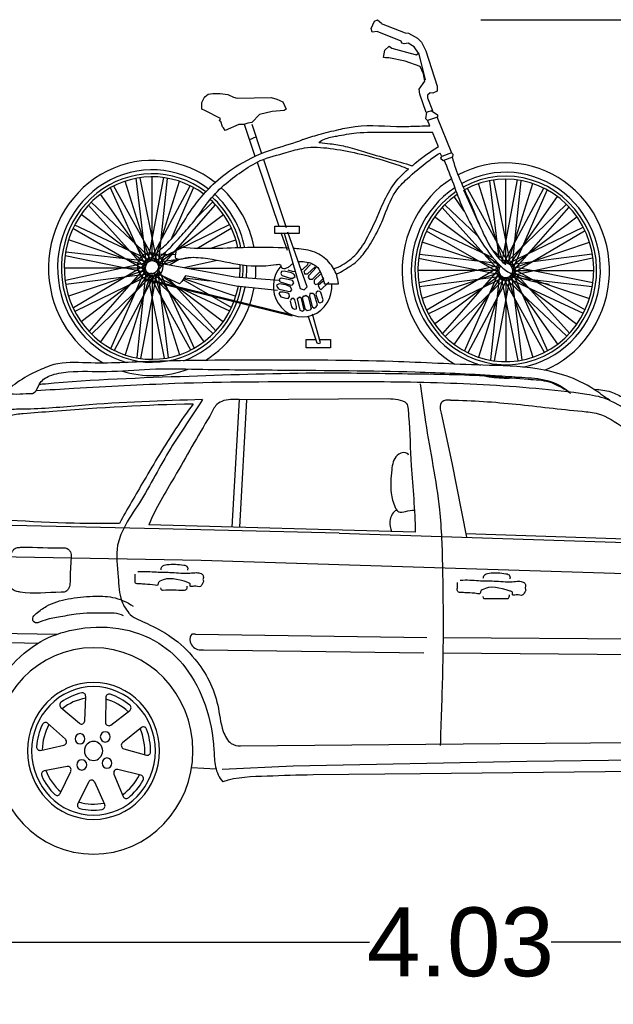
# Model space of a CAD drawing. Extents: x 3.07 to 7.97, y 3.49 to 6.35.
# Tile 2 of 3: x 4.23 to 5.95, y 3.49 to 6.35. Entities that reach past the tile are written whole.
import ezdxf

# ---------------------------------------------------------------- set-up
doc = ezdxf.new("R2010")
doc.units = 0
doc.layers.get('0').update_dxf_attribs({"linetype": 'CONTINUOUS'})
doc.layers.get('DEFPOINTS').update_dxf_attribs({"linetype": 'CONTINUOUS'})
doc.styles.add('DETALLE-1-100', font='ARIAL.TTF', dxfattribs={"height": 0.2})
doc.dimstyles.new('1-100-DETALLES', dxfattribs={"dimtxt": 1, "dimasz": 0.18, "dimexe": 0.18, "dimexo": 0.3, "dimgap": 0, "dimtad": 0, "dimzin": 0, "dimdsep": 46, "dimtxsty": 'DETALLE-1-100', "dimcen": 0.09, "dimadec": 0, "dimazin": 0, "dimtfac": 1, "dimtdec": 4, "dimtofl": 0, "dimtmove": 0, "dimatfit": 3, "dimfxl": 0, "dimtolj": 1, "dimtzin": 0, "dimarcsym": 0})

# ---------------------------------------------------------------- blocks, each defined once
blk = doc.blocks.new('*D1')
at = {"color": 0, "lineweight": -2}
for p, q in [((3.4957, 5.4867), (3.4957, 3.4887)), ((7.524, 4.126), (7.524, 3.4887)), ((3.6757, 3.6687), (5.2461, 3.6687)), ((7.344, 3.6687), (5.7736, 3.6687))]:
    blk.add_line(p, q, dxfattribs=at)
at = {"color": 0, "lineweight": 0}
for points in [[(3.6757, 3.6987), (3.6757, 3.6387), (3.4957, 3.6687)], [(7.344, 3.6987), (7.344, 3.6387), (7.524, 3.6687)]]:
    blk.add_solid(points, dxfattribs=at)
at = {"layer": 'DEFPOINTS', "color": 0, "lineweight": 0}
for p in [(3.4957, 5.7867), (7.524, 4.426), (3.4957, 3.6687)]:
    blk.add_point(p, dxfattribs=at)
at = {"color": 0, "lineweight": 0, "insert": (5.5099, 3.6687), "char_height": 0.2, "attachment_point": 5, "style": 'DETALLE-1-100'}
blk.add_mtext('\\A1;4.03', dxfattribs=at)
blk = doc.blocks.new('*D0')
at = {"color": 0, "lineweight": -2}
for p, q in [((5.5693, 6.3478), (7.9694, 6.3478)), ((7.7894, 6.1678), (7.7894, 5.3941)), ((7.7894, 4.0974), (7.7894, 4.8711)), ((7.1677, 3.9174), (7.9694, 3.9174))]:
    blk.add_line(p, q, dxfattribs=at)
at = {"color": 0, "lineweight": 0}
for points in [[(7.7594, 6.1678), (7.8194, 6.1678), (7.7894, 6.3478)], [(7.7594, 4.0974), (7.8194, 4.0974), (7.7894, 3.9174)]]:
    blk.add_solid(points, dxfattribs=at)
at = {"layer": 'DEFPOINTS', "color": 0, "lineweight": 0}
for p in [(5.2693, 6.3478), (7.7894, 6.3478), (6.8677, 3.9174)]:
    blk.add_point(p, dxfattribs=at)
at = {"color": 0, "lineweight": 0, "insert": (7.7894, 5.1326), "char_height": 0.2, "attachment_point": 5, "rotation": 90, "style": 'DETALLE-1-100'}
blk.add_mtext('\\A1;2.43', dxfattribs=at)
blk = doc.blocks.new('*D2')
at = {"color": 0, "lineweight": -2}
for p, q in [((3.1957, 5.7867), (3.0713, 5.7867)), ((3.2513, 5.6067), (3.2513, 5.1258)), ((3.2513, 4.1049), (3.2513, 4.5858)), ((4.1435, 3.9249), (3.0713, 3.9249))]:
    blk.add_line(p, q, dxfattribs=at)
at = {"color": 0, "lineweight": 0}
for points in [[(3.2213, 5.6067), (3.2813, 5.6067), (3.2513, 5.7867)], [(3.2213, 4.1049), (3.2813, 4.1049), (3.2513, 3.9249)]]:
    blk.add_solid(points, dxfattribs=at)
at = {"layer": 'DEFPOINTS', "color": 0, "lineweight": 0}
for p in [(3.4957, 5.7867), (3.2513, 3.9249), (4.4435, 3.9249)]:
    blk.add_point(p, dxfattribs=at)
at = {"color": 0, "lineweight": 0, "insert": (3.2513, 4.8558), "char_height": 0.2, "attachment_point": 5, "rotation": 90, "style": 'DETALLE-1-100'}
blk.add_mtext('\\A1;1.86', dxfattribs=at)

msp = doc.modelspace()

# ---------------------------------------------------------------- linework, layer by layer
for p, q in [((5.26, 6.3435), (5.2693, 6.3478)), ((5.2693, 6.3478), (5.2808, 6.3381)), ((5.2506, 6.322), (5.26, 6.3435)), ((5.2537, 6.3112), (5.2506, 6.322)), ((5.2798, 6.3371), (5.3494, 6.3101)), ((5.2683, 6.3134), (5.2537, 6.3112)), ((5.338, 6.2854), (5.2683, 6.3134)), ((5.3494, 6.3101), (5.3588, 6.3091)), ((5.3588, 6.3091), (5.3848, 6.294)), ((5.3848, 6.294), (5.3973, 6.2821)), ((5.2902, 6.2595), (5.3026, 6.2713)), ((5.3026, 6.2713), (5.311, 6.2649)), ((5.311, 6.2649), (5.364, 6.2509)), ((5.3401, 6.28), (5.338, 6.2854)), ((5.3463, 6.2778), (5.3401, 6.28)), ((5.3578, 6.28), (5.3463, 6.2778)), ((5.3754, 6.2692), (5.3578, 6.28)), ((5.3879, 6.2509), (5.3754, 6.2692)), ((5.3973, 6.2821), (5.4098, 6.2573)), ((5.286, 6.238), (5.2902, 6.2595)), ((5.2922, 6.2369), (5.286, 6.238)), ((5.3016, 6.2369), (5.2922, 6.2369)), ((5.3494, 6.2272), (5.3016, 6.2369)), ((5.364, 6.2509), (5.3827, 6.2455)), ((5.3827, 6.2455), (5.3879, 6.2509)), ((5.3879, 6.252), (5.4077, 6.1733)), ((5.4098, 6.2573), (5.442, 6.155)), ((5.3931, 6.2121), (5.3494, 6.2272)), ((5.4025, 6.1905), (5.3931, 6.2121)), ((5.4067, 6.169), (5.4025, 6.1905)), ((5.39, 6.1464), (5.4067, 6.169)), ((5.442, 6.155), (5.442, 6.1399)), ((4.7588, 6.107), (4.7674, 6.1251)), ((4.7674, 6.1239), (4.7771, 6.1312)), ((4.7771, 6.1312), (4.79, 6.1336)), ((4.79, 6.1336), (4.8121, 6.1332)), ((4.8121, 6.1332), (4.8339, 6.1308)), ((4.8339, 6.1308), (4.8506, 6.1227)), ((4.8506, 6.1227), (4.8615, 6.1199)), ((4.8615, 6.1199), (4.9603, 6.1215)), ((4.9603, 6.1215), (4.9759, 6.1175)), ((5.3921, 6.1313), (5.39, 6.1464)), ((5.4108, 6.0785), (5.3921, 6.1313)), ((5.4223, 6.1356), (5.4139, 6.1291)), ((5.4139, 6.1291), (5.4139, 6.1205)), ((5.4139, 6.1205), (5.4285, 6.0839)), ((5.4295, 6.1345), (5.4223, 6.1356)), ((5.442, 6.1399), (5.4295, 6.1345)), ((4.7584, 6.0877), (4.7588, 6.107)), ((4.9759, 6.1175), (4.9938, 6.109)), ((4.9938, 6.109), (5.0035, 6.0881)), ((4.767, 6.0844), (4.7584, 6.0877)), ((4.8129, 6.0611), (4.767, 6.0844)), ((4.9257, 6.0728), (4.9035, 6.049)), ((4.9623, 6.0808), (4.9257, 6.0728)), ((4.9973, 6.0844), (4.9623, 6.0808)), ((5.0035, 6.0881), (4.9973, 6.0844)), ((5.4098, 6.0602), (5.4119, 6.0796)), ((5.4285, 6.0839), (5.4108, 6.0785)), ((5.4431, 6.0645), (5.4139, 6.0548)), ((5.4254, 6.0839), (5.4431, 6.072)), ((5.442, 6.0634), (5.4836, 5.9611)), ((5.4431, 6.072), (5.4431, 6.0645)), ((4.8098, 6.0546), (4.8129, 6.0611)), ((4.8137, 6.0526), (4.8098, 6.0546)), ((4.818, 6.0369), (4.8137, 6.0526)), ((4.8218, 6.0341), (4.818, 6.0369)), ((4.8261, 6.0264), (4.8218, 6.0341)), ((4.8662, 6.0438), (4.8261, 6.0264)), ((4.8806, 6.0434), (4.8662, 6.0438)), ((4.8919, 6.0474), (4.8806, 6.0434)), ((4.881, 6.0443), (4.9128, 5.9511)), ((4.9035, 6.049), (4.8919, 6.0474)), ((4.9036, 6.0443), (4.9319, 5.9595)), ((5.4139, 6.0548), (5.4098, 6.0602)), ((5.4206, 6.0399), (5.4139, 6.0559)), ((4.8958, 5.9994), (4.9175, 6.0083)), ((5.4462, 5.9783), (5.4284, 6.021)), ((5.4555, 5.9503), (5.4514, 5.96)), ((5.4546, 5.9507), (5.4525, 5.9453)), ((5.4836, 5.9611), (5.4555, 5.9503)), ((5.4598, 5.9389), (5.4879, 5.9496)), ((5.4889, 5.9561), (5.4837, 5.9615)), ((5.4879, 5.9496), (5.4889, 5.9561)), ((4.9187, 5.9339), (4.982, 5.7485)), ((4.9376, 5.9423), (5.0038, 5.744)), ((5.4525, 5.9453), (5.4598, 5.9389)), ((4.6141, 5.6478), (4.6141, 5.8917)), ((4.623, 5.6463), (4.5027, 5.8642)), ((4.6078, 5.6468), (4.5351, 5.8787)), ((4.5973, 5.6387), (4.5679, 5.8873)), ((4.6284, 5.6424), (4.579, 5.8883)), ((4.6017, 5.6435), (4.6478, 5.8893)), ((4.6073, 5.6466), (4.7245, 5.8657)), ((4.6204, 5.6468), (4.6931, 5.8787)), ((4.6324, 5.6371), (4.6587, 5.8867)), ((5.6355, 5.6398), (5.5628, 5.8717)), ((5.6224, 5.6543), (5.5956, 5.8803)), ((5.6562, 5.6355), (5.6067, 5.8813)), ((5.6312, 5.6457), (5.6756, 5.8824)), ((5.6418, 5.6409), (5.6418, 5.8847)), ((5.6481, 5.6398), (5.7208, 5.8717)), ((5.6601, 5.6301), (5.6864, 5.8798)), ((4.6021, 5.6438), (4.4639, 5.8411)), ((4.5946, 5.6327), (4.4925, 5.8597)), ((4.6689, 5.7097), (4.734, 5.8597)), ((5.5211, 5.792), (5.4916, 5.8341)), ((5.5644, 5.7545), (5.5202, 5.8528)), ((5.6508, 5.6393), (5.5305, 5.8573)), ((5.6351, 5.6397), (5.7522, 5.8587)), ((5.6538, 5.6368), (5.792, 5.8341)), ((5.6624, 5.6237), (5.7617, 5.8528)), ((4.5937, 5.6262), (4.429, 5.8094)), ((4.6168, 5.6482), (4.4374, 5.8169)), ((4.6348, 5.6239), (4.7976, 5.8099)), ((4.7449, 5.7748), (4.7903, 5.8186)), ((5.5591, 5.7215), (5.4651, 5.81)), ((5.6413, 5.6408), (5.818, 5.8117)), ((4.5976, 5.6391), (4.4073, 5.7824)), ((4.6306, 5.6391), (4.8209, 5.7824)), ((5.6253, 5.6321), (5.4351, 5.7755)), ((5.6215, 5.6192), (5.4567, 5.8024)), ((5.6583, 5.6321), (5.8486, 5.7755)), ((5.6625, 5.617), (5.8253, 5.8029)), ((4.6102, 5.648), (4.3893, 5.751)), ((4.6199, 5.6469), (4.8389, 5.7528)), ((4.9704, 5.7273), (4.9704, 5.7485)), ((4.9704, 5.7485), (5.0415, 5.7485)), ((5.0415, 5.7485), (5.0415, 5.7273)), ((4.5949, 5.6197), (4.3836, 5.7411)), ((4.7442, 5.6834), (4.8432, 5.7421)), ((5.0415, 5.7273), (4.9704, 5.7273)), ((4.9892, 5.7273), (5.006, 5.6782)), ((4.9974, 5.7284), (5.0437, 5.5677)), ((5.0642, 5.5722), (5.0081, 5.7306)), ((5.6226, 5.6127), (5.4113, 5.7342)), ((5.6046, 5.6566), (5.417, 5.744)), ((5.6476, 5.64), (5.8666, 5.7458)), ((5.6607, 5.6105), (5.8709, 5.7352)), ((4.5947, 5.6332), (4.371, 5.7086)), ((4.7814, 5.683), (4.8572, 5.7086)), ((5.6224, 5.6263), (5.3987, 5.7016)), ((5.6612, 5.6263), (5.8849, 5.7016)), ((4.5979, 5.6139), (4.3608, 5.6617)), ((4.6041, 5.6457), (4.3633, 5.6729)), ((4.6804, 5.6646), (4.606, 5.6669)), ((4.6346, 5.6307), (4.6535, 5.6742)), ((5.6192, 5.6402), (5.391, 5.666)), ((5.6445, 5.6412), (5.6007, 5.6824)), ((5.6534, 5.6371), (5.8932, 5.6676)), ((4.5989, 5.6416), (4.3618, 5.5903)), ((4.5952, 5.636), (4.385, 5.5112)), ((4.6257, 5.6441), (4.7345, 5.6579)), ((4.6335, 5.6332), (4.6909, 5.6526)), ((4.6373, 5.6412), (4.8539, 5.601)), ((4.6645, 5.6361), (4.6921, 5.6525)), ((4.7061, 5.6284), (4.8029, 5.6494)), ((5.0514, 5.6221), (5.0661, 5.6372)), ((5.055, 5.6166), (5.0745, 5.6368)), ((5.0661, 5.6372), (5.0678, 5.6418)), ((5.6256, 5.6069), (5.3885, 5.6547)), ((5.625, 5.6343), (5.3895, 5.5833)), ((5.6223, 5.6258), (5.6126, 5.6473)), ((5.6251, 5.6317), (5.6247, 5.6345)), ((5.6379, 5.641), (5.6352, 5.6423)), ((5.657, 5.6049), (5.8941, 5.6561)), ((5.658, 5.6326), (5.8952, 5.5848)), ((4.5937, 5.6267), (4.3585, 5.6267)), ((4.6025, 5.6093), (4.3627, 5.5788)), ((4.5947, 5.6202), (4.371, 5.5448)), ((4.6083, 5.6065), (4.3893, 5.5006)), ((4.5976, 5.6143), (4.4073, 5.4709)), ((4.5934, 5.6295), (4.4306, 5.4435)), ((4.6146, 5.6056), (4.4379, 5.4348)), ((4.6021, 5.6096), (4.4639, 5.4123)), ((4.5936, 5.6227), (4.4942, 5.3937)), ((4.6209, 5.6068), (4.5037, 5.3877)), ((4.6078, 5.6066), (4.5351, 5.3747)), ((4.5958, 5.6163), (4.5695, 5.3667)), ((4.6265, 5.6099), (4.5804, 5.364)), ((4.5998, 5.6109), (4.6492, 5.3651)), ((4.6052, 5.6071), (4.7255, 5.3892)), ((4.6427, 5.6044), (4.6103, 5.6122)), ((4.6114, 5.6052), (4.7908, 5.4365)), ((4.6141, 5.6056), (4.6141, 5.3617)), ((4.618, 5.6054), (4.8389, 5.5024)), ((4.6204, 5.6066), (4.6931, 5.3747)), ((4.6261, 5.6096), (4.7643, 5.4123)), ((4.6306, 5.6143), (4.8209, 5.4709)), ((4.6309, 5.6147), (4.6603, 5.3661)), ((4.6336, 5.6206), (4.7357, 5.3936)), ((4.6933, 5.5809), (4.6427, 5.6044)), ((4.7105, 5.6044), (4.6998, 5.5876)), ((4.8582, 5.5742), (4.7105, 5.6044)), ((4.7154, 5.6267), (4.8697, 5.6267)), ((4.9902, 5.6166), (4.9884, 5.6106)), ((4.9884, 5.6106), (4.991, 5.6051)), ((4.9973, 5.6175), (4.9902, 5.6166)), ((4.9919, 5.6051), (5.015, 5.5972)), ((5.0186, 5.6124), (4.9973, 5.6175)), ((5.0088, 5.6216), (5.0235, 5.6166)), ((5.0257, 5.6092), (5.0186, 5.6124)), ((5.0235, 5.6166), (5.0297, 5.6179)), ((5.0292, 5.6018), (5.0257, 5.6092)), ((5.047, 5.623), (5.0514, 5.6221)), ((5.0554, 5.6152), (5.0572, 5.6101)), ((5.0572, 5.6101), (5.0652, 5.6097)), ((5.0652, 5.6097), (5.0874, 5.6303)), ((5.0692, 5.606), (5.067, 5.5991)), ((5.0701, 5.6064), (5.0909, 5.628)), ((5.0798, 5.594), (5.1011, 5.6156)), ((5.1034, 5.6092), (5.0847, 5.5913)), ((5.6214, 5.6197), (5.3862, 5.6197)), ((5.6224, 5.6132), (5.3987, 5.5379)), ((5.6229, 5.629), (5.4127, 5.5043)), ((5.6253, 5.6073), (5.4351, 5.464)), ((5.6211, 5.6225), (5.4583, 5.4365)), ((5.6213, 5.6157), (5.5219, 5.3867)), ((5.6235, 5.6093), (5.5972, 5.3597)), ((5.6275, 5.604), (5.6769, 5.3581)), ((5.6583, 5.6073), (5.8486, 5.464)), ((5.6586, 5.6077), (5.688, 5.3591)), ((5.661, 5.6267), (5.8723, 5.5053)), ((5.6612, 5.6132), (5.8849, 5.5379)), ((5.6613, 5.6137), (5.7634, 5.3867)), ((5.6622, 5.6202), (5.8269, 5.4371)), ((5.6622, 5.6197), (5.8974, 5.6197)), ((4.5921, 5.5936), (5.021, 5.4876)), ((4.5931, 5.5965), (5.022, 5.4905)), ((4.6638, 5.5946), (4.7992, 5.444)), ((4.6998, 5.5876), (4.6933, 5.5809)), ((4.7035, 5.5934), (4.8446, 5.5123)), ((4.7052, 5.596), (4.8572, 5.5448)), ((4.7067, 5.5984), (4.7812, 5.5899)), ((4.8539, 5.601), (4.9821, 5.591)), ((4.9831, 5.5812), (4.9751, 5.577)), ((4.9751, 5.577), (4.9786, 5.5697)), ((4.9888, 5.5972), (4.9831, 5.5936)), ((4.9831, 5.5936), (4.9853, 5.5871)), ((5.0021, 5.5775), (4.9831, 5.5812)), ((4.9857, 5.5862), (5.0168, 5.577)), ((5.0097, 5.5936), (4.9888, 5.5972)), ((5.0159, 5.5724), (5.0021, 5.5775)), ((5.0217, 5.5903), (5.0097, 5.5936)), ((5.015, 5.5972), (5.0226, 5.5977)), ((5.0168, 5.577), (5.0217, 5.5779)), ((5.0257, 5.5839), (5.0217, 5.5903)), ((5.0217, 5.5779), (5.0257, 5.5839)), ((5.0226, 5.5977), (5.0292, 5.6018)), ((5.067, 5.5991), (5.071, 5.594)), ((5.071, 5.594), (5.0798, 5.594)), ((5.0847, 5.5913), (5.0847, 5.583)), ((5.0847, 5.583), (5.0887, 5.5789)), ((5.0887, 5.5789), (5.0958, 5.5807)), ((5.0958, 5.5807), (5.1127, 5.5982)), ((5.1109, 5.5885), (5.0967, 5.5756)), ((5.0967, 5.5756), (5.1002, 5.5674)), ((5.1038, 5.5637), (5.1273, 5.5853)), ((5.1148, 5.5811), (5.1558, 5.5811)), ((5.6302, 5.6024), (5.3904, 5.5718)), ((5.636, 5.5995), (5.417, 5.4937)), ((5.6423, 5.5986), (5.4656, 5.4278)), ((5.6298, 5.6027), (5.4916, 5.4054)), ((5.6486, 5.5998), (5.5314, 5.3808)), ((5.6355, 5.5997), (5.5628, 5.3677)), ((5.6542, 5.603), (5.6081, 5.3571)), ((5.6329, 5.6002), (5.7532, 5.3822)), ((5.6391, 5.5982), (5.8185, 5.4295)), ((5.6418, 5.5986), (5.6418, 5.3548)), ((5.6457, 5.5984), (5.8666, 5.4954)), ((5.6481, 5.5997), (5.7208, 5.3677)), ((5.6518, 5.6007), (5.8926, 5.5735)), ((5.6538, 5.6027), (5.792, 5.4054)), ((4.9778, 5.5619), (4.8582, 5.5742)), ((4.9786, 5.5697), (4.9822, 5.5651)), ((4.9853, 5.5571), (4.9817, 5.5525)), ((4.9817, 5.5525), (4.9875, 5.5433)), ((4.9831, 5.5651), (5.0079, 5.5595)), ((4.9946, 5.5566), (4.9853, 5.5571)), ((5.0084, 5.5534), (4.9946, 5.5566)), ((5.0079, 5.5595), (5.0164, 5.5586)), ((5.0124, 5.5506), (5.0084, 5.5534)), ((5.0132, 5.5437), (5.0124, 5.5506)), ((5.0203, 5.5632), (5.0159, 5.5724)), ((5.0164, 5.5586), (5.0203, 5.5632)), ((5.0437, 5.5677), (5.0556, 5.5632)), ((5.0556, 5.5632), (5.0642, 5.5722)), ((5.0559, 5.5453), (5.0603, 5.5476)), ((5.0603, 5.5476), (5.067, 5.543)), ((5.0723, 5.5525), (5.071, 5.5451)), ((5.0807, 5.5525), (5.0723, 5.5525)), ((5.086, 5.5488), (5.0807, 5.5525)), ((5.0949, 5.5203), (5.086, 5.5488)), ((5.0905, 5.5557), (5.0896, 5.5511)), ((5.0896, 5.5502), (5.0971, 5.5277)), ((5.0954, 5.5598), (5.0905, 5.5557)), ((5.1011, 5.5585), (5.0954, 5.5598)), ((5.1002, 5.5674), (5.1038, 5.5637)), ((5.1047, 5.5557), (5.1011, 5.5585)), ((5.1109, 5.5346), (5.1047, 5.5557)), ((4.9875, 5.5428), (5.0026, 5.5396)), ((5.0026, 5.5396), (5.0097, 5.5387)), ((5.0097, 5.5387), (5.0132, 5.5437)), ((5.015, 5.5309), (5.019, 5.5143)), ((5.0204, 5.5378), (5.0155, 5.5327)), ((5.0257, 5.5378), (5.0204, 5.5378)), ((5.0288, 5.5346), (5.0257, 5.5378)), ((5.0337, 5.5148), (5.0288, 5.5346)), ((5.0434, 5.5424), (5.0354, 5.5373)), ((5.0354, 5.5369), (5.043, 5.5042)), ((5.0483, 5.5378), (5.0434, 5.5424)), ((5.0559, 5.5056), (5.0483, 5.5378)), ((5.0514, 5.5398), (5.055, 5.5458)), ((5.0594, 5.5062), (5.0514, 5.5398)), ((5.067, 5.543), (5.0763, 5.509)), ((5.0714, 5.5447), (5.0794, 5.5148)), ((5.0909, 5.5139), (5.0949, 5.5203)), ((5.0971, 5.5277), (5.1016, 5.5254)), ((5.1016, 5.5254), (5.1087, 5.529)), ((5.1087, 5.529), (5.1109, 5.5346)), ((5.019, 5.5143), (5.023, 5.5093)), ((5.023, 5.5093), (5.0288, 5.507)), ((5.0288, 5.507), (5.0337, 5.5079)), ((5.0337, 5.5079), (5.0337, 5.5148)), ((5.043, 5.5042), (5.0514, 5.501)), ((5.0514, 5.501), (5.0559, 5.5056)), ((5.0643, 5.5025), (5.0594, 5.5062)), ((5.0723, 5.5044), (5.0643, 5.5025)), ((5.0763, 5.509), (5.0723, 5.5044)), ((5.0794, 5.5148), (5.0847, 5.5106)), ((5.1029, 5.4095), (5.0798, 5.4923)), ((5.0847, 5.5106), (5.0909, 5.5139)), ((5.0674, 5.4858), (5.0923, 5.4095)), ((5.0612, 5.4192), (5.0891, 5.4192)), ((5.0612, 5.3948), (5.0612, 5.4192)), ((5.0923, 5.4095), (5.0989, 5.4072)), ((5.0989, 5.4072), (5.1029, 5.4095)), ((5.1002, 5.4192), (5.1327, 5.4192)), ((5.1327, 5.4192), (5.1327, 5.3948)), ((5.1327, 5.3948), (5.0612, 5.3948)), ((4.8664, 5.2449), (4.8457, 4.8745)), ((4.8664, 5.2449), (5.3, 5.2475)), ((4.8883, 5.2436), (4.8676, 4.8739)), ((5.454, 5.2048), (5.4851, 5.0609)), ((5.4851, 5.0609), (5.5273, 4.8448)), ((4.634, 4.8691), (4.163, 4.88)), ((5.3785, 4.8598), (4.6039, 4.8811)), ((5.1578, 4.8569), (4.634, 4.8691)), ((5.1578, 4.8569), (6.2305, 4.8217)), ((6.2204, 4.8324), (5.5254, 4.8546)), ((3.8774, 4.7944), (4.7565, 4.7782)), ((4.7565, 4.7782), (6.4585, 4.7253)), ((3.7581, 4.5751), (4.3372, 4.5632)), ((3.7358, 4.5509), (4.2823, 4.5375)), ((4.7404, 4.5631), (5.4128, 4.5541)), ((5.4591, 4.5541), (6.5752, 4.5452)), ((4.7636, 4.5181), (5.4041, 4.5091)), ((5.4591, 4.5091), (6.5748, 4.5001)), ((4.4182, 4.3121), (4.4209, 4.3826)), ((4.4792, 4.3796), (4.4784, 4.3078)), ((4.3488, 4.3502), (4.4025, 4.3047)), ((4.4937, 4.2996), (4.5486, 4.3414)), ((4.3617, 4.2586), (4.3102, 4.3048)), ((4.5827, 4.2922), (4.528, 4.2482)), ((4.2897, 4.2262), (4.3574, 4.2413)), ((4.8711, 4.2388), (5.6254, 4.2457)), ((5.6254, 4.2457), (6.4318, 4.2531)), ((4.5314, 4.2306), (4.5972, 4.2122)), ((5.7034, 4.195), (6.4284, 4.2032)), ((4.3668, 4.1795), (4.2998, 4.1665)), ((4.7999, 4.1711), (4.7286, 4.1754)), ((4.8177, 4.1719), (5.0238, 4.1812)), ((5.0238, 4.1812), (5.7034, 4.195)), ((4.3463, 4.1009), (4.3772, 4.1652)), ((4.5029, 4.157), (4.53, 4.0923)), ((4.5814, 4.1539), (4.514, 4.1707)), ((5.3944, 4.1579), (5.0817, 4.1548)), ((6.0892, 4.165), (5.3944, 4.1579)), ((4.4296, 4.1343), (4.3977, 4.0719)), ((4.4761, 4.0687), (4.4469, 4.1338))]:
    msp.add_line(p, q)
for centre, major_axis, start_param, end_param in [((4.6141, 5.6267), (0, 0.3125), -0.652206, 2.652792), ((5.6418, 5.6197), (0, 0.3125), 3.526806, 6.761481), ((4.6141, 5.6267), (0, 0.2738), -0.630654, 4.51389), ((4.6141, 5.6267), (0, 0.2852), -0.636286, 2.865681), ((5.6418, 5.6197), (0, 0.2738), 0.577749, 6.77005), ((5.6418, 5.6197), (0, 0.265), 0.584647, 6.771738), ((5.6418, 5.6197), (0, 0.2852), 3.323308, 6.767844), ((4.6141, 5.6267), (0, 0.265), -0.626661, 4.510539), ((5.6418, 5.6197), (0, 0.3125), 0.551354, 2.627936), ((4.6141, 5.6267), (0, 0.2852), -1.361945, -0.721185), ((4.6141, 5.6267), (0, 0.3125), -1.378664, -0.72851), ((5.6418, 5.6197), (0, 0.2852), 0.569346, 2.87283), ((4.6141, 5.6267), (0, 0.265), -1.348078, -0.719807), ((4.6141, 5.6267), (0, 0.2738), -1.35437, -0.719907), ((4.6082, 5.6323), (0, 0.0387), -1.570796, 4.712389), ((4.6114, 5.6334), (0, 0.0229), 4.712389, 10.995574), ((4.6141, 5.6267), (0, 0.0211), -1.570796, 4.712389), ((4.6141, 5.6267), (0, 0.265), 4.610985, 4.750899), ((4.6141, 5.6267), (0, 0.2738), 4.611827, 4.745262), ((4.6141, 5.6267), (0, 0.2852), 4.612826, 4.739484), ((4.6141, 5.6267), (0, 0.3125), 4.614939, 4.731703), ((5.6418, 5.6197), (0, 0.0211), 0.881044, 6.492527), ((5.0511, 5.5731), (0, 0.0882), 0.833433, 4.803057), ((4.6141, 5.6267), (0, 0.2852), 3.479178, 4.517868), ((4.6141, 5.6267), (0, 0.3125), 3.680774, 4.526273), ((4.6141, 5.6267), (0, 0.3125), 2.841874, 3.49466), ((5.6418, 5.6197), (0, 0.3125), 2.884926, 3.272208), ((4.4435, 4.2245), (0, 0.2997), 4.712389, 10.995574), ((4.4435, 4.2245), (0, 0.1988), 4.712389, 10.995574), ((4.4435, 4.2245), (0, 0.1988), -1.570796, 4.712389), ((4.4435, 4.2245), (0, 0.1866), 4.712389, 10.995574), ((4.4435, 4.2245), (0, 0.172), 0.207739, 0.602599), ((4.4435, 4.2245), (0, 0.1546), 0.153345, 0.655801), ((4.4112, 4.383), (0, 0.01), 4.672963, 6.490924), ((4.4889, 4.3795), (0, 0.01), -0.294999, 1.558229), ((4.4435, 4.2245), (0, 0.1546), -0.744253, -0.241797), ((4.4435, 4.2245), (0, 0.172), -0.689859, -0.294999), ((4.3549, 4.358), (0, 0.01), 0.602599, 2.455827), ((4.5429, 4.3495), (0, 0.01), 3.775365, 5.593326), ((4.4435, 4.2245), (0, 0.172), 1.105337, 1.500196), ((4.4435, 4.2245), (0, 0.1546), 1.050943, 1.553399), ((4.3039, 4.2972), (0, 0.01), -0.712625, 1.105337), ((4.4086, 4.3125), (0, 0.01), 2.455827, 4.672963), ((4.488, 4.3077), (0, 0.01), 1.558229, 3.775365), ((4.4435, 4.2245), (0, 0.1546), 4.641335, 5.14379), ((4.5887, 4.2843), (0, 0.01), -1.192597, 0.660631), ((4.4043, 4.2599), (0, 0.0149), 4.712389, 10.995574), ((4.4776, 4.2652), (0, 0.0149), 4.712389, 10.995574), ((4.4435, 4.2245), (0, 0.172), 4.695729, 5.090588), ((4.2876, 4.236), (0, 0.01), 1.500196, 3.353425), ((4.3554, 4.2511), (0, 0.01), 3.353425, 5.570561), ((4.4435, 4.2245), (0, 0.0276), 4.712389, 10.995574), ((4.5339, 4.2403), (0, 0.01), 0.660631, 2.877767), ((4.4826, 4.1892), (0, 0.0149), 4.712389, 10.995574), ((4.5997, 4.2218), (0, 0.01), 2.877767, 4.695729), ((4.3685, 4.1697), (0, 0.01), 4.251022, 6.468159), ((4.4094, 4.1839), (0, 0.0149), 4.712389, 10.995574), ((4.3016, 4.1567), (0, 0.01), 0.184973, 2.002935), ((4.4435, 4.2245), (0, 0.172), 2.002935, 2.397794), ((4.4435, 4.2245), (0, 0.1546), 1.948541, 2.450997), ((4.5117, 4.161), (0, 0.01), -0.236967, 1.980169), ((4.4435, 4.2245), (0, 0.1546), 3.743737, 4.246193), ((4.5791, 4.1441), (0, 0.01), 4.19299, 6.046218), ((4.4381, 4.1296), (0, 0.01), -1.134565, 1.082571), ((4.4435, 4.2245), (0, 0.172), 3.798131, 4.19299), ((4.3377, 4.1053), (0, 0.01), 2.397794, 4.251022), ((4.5388, 4.0962), (0, 0.01), 1.980169, 3.798131), ((4.4062, 4.0673), (0, 0.01), 1.082571, 2.900533), ((4.4435, 4.2245), (0, 0.1546), 2.846139, 3.348595), ((4.4674, 4.0645), (0, 0.01), 3.295392, 5.14862), ((4.4435, 4.2245), (0, 0.172), 2.900533, 3.295392)]:
    msp.add_ellipse(centre, major_axis=major_axis, ratio=0.964557, start_param=start_param, end_param=end_param)
for points, knots in [([(5.0521, 5.9999), (5.0675, 6.005), (5.102, 6.0161), (5.1528, 6.0282), (5.233, 6.0454), (5.312, 6.0358), (5.3841, 6.0389), (5.4107, 6.0397), (5.4206, 6.0399)], [0, 0, 0, 0, 0.050184, 0.1122345, 0.1621966, 0.3040846, 0.3559035, 0.3867239, 0.3867239, 0.3867239, 0.3867239]), ([(5.0988, 5.9911), (5.103, 5.9959), (5.1206, 6.0044), (5.1574, 6.0113), (5.2166, 6.0222), (5.3033, 6.0207), (5.3768, 6.0215), (5.422, 6.0211), (5.4284, 6.021)], [0, 0, 0, 0, 0.0195382, 0.0574727, 0.117355, 0.2056442, 0.3263051, 0.3462497, 0.3462497, 0.3462497, 0.3462497]), ([(4.6156, 5.6591), (4.6235, 5.6658), (4.6416, 5.6843), (4.6792, 5.7163), (4.7215, 5.7908), (4.7821, 5.868), (4.8732, 5.9344), (4.9608, 5.9742), (5.0269, 5.9888), (5.0531, 6.0007)], [0, 0, 0, 0, 0.0316252, 0.0790289, 0.1502828, 0.2881056, 0.3745728, 0.4941176, 0.5831522, 0.5831522, 0.5831522, 0.5831522]), ([(4.6352, 5.6528), (4.6324, 5.6572), (4.6535, 5.6733), (4.6746, 5.694), (4.709, 5.7325), (4.7447, 5.772), (4.7767, 5.8219), (4.8205, 5.8675), (4.8729, 5.9067), (4.9316, 5.9445), (4.9962, 5.9587), (5.0625, 5.9804), (5.1336, 5.9754), (5.2261, 5.9578), (5.302, 5.9356), (5.3506, 5.9179), (5.3591, 5.9147)], [0, 0, 0, 0, 0.0161016, 0.0548669, 0.1117384, 0.1639441, 0.2197695, 0.2900475, 0.3554938, 0.4210235, 0.5026661, 0.5590251, 0.6361216, 0.7200603, 0.8523369, 0.8803559, 0.8803559, 0.8803559, 0.8803559]), ([(5.0999, 5.9911), (5.1104, 5.9905), (5.1356, 5.9873), (5.1788, 5.9802), (5.2355, 5.9634), (5.2997, 5.9428), (5.3477, 5.9317), (5.3693, 5.923)], [0, 0, 0, 0, 0.0325721, 0.07904, 0.1356741, 0.2159294, 0.2880522, 0.2880522, 0.2880522, 0.2880522]), ([(5.369, 5.9231), (5.3733, 5.9267), (5.3975, 5.9463), (5.4226, 5.9657), (5.4452, 5.9782), (5.446, 5.9787)], [0.38792607, 0.38792607, 0.38792607, 0.38792607, 0.4049835, 0.4821203, 0.48509658, 0.48509658, 0.48509658, 0.48509658]), ([(5.1493, 5.6101), (5.1575, 5.6116), (5.1741, 5.6234), (5.2021, 5.6384), (5.2331, 5.6709), (5.26, 5.7148), (5.2903, 5.7765), (5.3098, 5.8409), (5.3621, 5.8939), (5.4065, 5.9289), (5.4385, 5.9547), (5.451, 5.9606)], [0, 0, 0, 0, 0.0259813, 0.0600795, 0.0987783, 0.1607088, 0.2156246, 0.3070048, 0.3575622, 0.4393623, 0.4821112, 0.4821112, 0.4821112, 0.4821112]), ([(5.4858, 5.9496), (5.4968, 5.9045), (5.5347, 5.831), (5.5755, 5.7225), (5.6131, 5.6577), (5.6418, 5.6372)], [0, 0, 0, 0, 0.1396629, 0.2457856, 0.354209, 0.354209, 0.354209, 0.354209]), ([(5.4619, 5.941), (5.4822, 5.8952), (5.5052, 5.8179), (5.5592, 5.7181), (5.5993, 5.6598), (5.6622, 5.597), (5.7211, 5.5874), (5.7677, 5.5801)], [0, 0, 0, 0, 0.1512674, 0.2409663, 0.3424908, 0.3646078, 0.5112351, 0.5112351, 0.5112351, 0.5112351]), ([(5.1428, 5.6257), (5.1513, 5.6267), (5.1746, 5.64), (5.2118, 5.6672), (5.2487, 5.7295), (5.2776, 5.798), (5.3107, 5.8691), (5.342, 5.8999), (5.3591, 5.9147)], [0, 0, 0, 0, 0.0265522, 0.0799376, 0.140946, 0.2413021, 0.3062526, 0.3747879, 0.3747879, 0.3747879, 0.3747879]), ([(5.0101, 5.6843), (4.9701, 5.6867), (4.8675, 5.6873), (4.7624, 5.6799), (4.6921, 5.6869), (4.6821, 5.6784), (4.6826, 5.6673), (4.6782, 5.6558), (4.693, 5.6508), (4.7181, 5.6597), (4.8188, 5.6537), (4.8922, 5.6215), (4.9878, 5.6392), (4.9888, 5.6234), (5.0047, 5.6257), (5.0145, 5.6317), (5.0197, 5.6374), (5.0227, 5.6395), (5.0229, 5.6397)], [0.2015409, 0.2015409, 0.2015409, 0.2015409, 0.3255077, 0.5221397, 0.5288429, 0.5431448, 0.5545274, 0.5624194, 0.5749076, 0.5896025, 0.6488258, 0.8697361, 0.8820761, 0.8905773, 0.9062583, 0.9177581, 0.9280537, 0.9290639, 0.9290639, 0.9290639, 0.9290639]), ([(5.1558, 5.5811), (5.1547, 5.5894), (5.1501, 5.6124), (5.1285, 5.6474), (5.0869, 5.6775), (5.049, 5.6815), (5.0279, 5.6831), (5.0249, 5.6834)], [0, 0, 0, 0, 0.0251814, 0.069796, 0.1212204, 0.1768783, 0.1862898, 0.1862898, 0.1862898, 0.1862898]), ([(5.0384, 5.6452), (5.0447, 5.646), (5.0602, 5.645), (5.0812, 5.6401), (5.103, 5.6228), (5.1077, 5.6), (5.1142, 5.5857), (5.1137, 5.5811)], [0.9461337, 0.9461337, 0.9461337, 0.9461337, 0.9653425, 0.9908173, 1.0138403, 1.0453538, 1.05916, 1.05916, 1.05916, 1.05916]), ([(5.9439, 5.2425), (5.928, 5.253), (5.8898, 5.2835), (5.8184, 5.3158), (5.7099, 5.3421), (5.5401, 5.3442), (5.2749, 5.3594), (4.955, 5.3592), (4.6584, 5.359), (4.4563, 5.3476), (4.3431, 5.3559), (4.2761, 5.3253), (4.2411, 5.3093), (4.183, 5.2671), (4.2205, 5.2582), (4.2414, 5.2643), (4.2759, 5.2595), (4.2843, 5.2957), (4.3201, 5.3188), (4.3886, 5.3293), (4.4864, 5.3234), (4.6113, 5.3359), (4.7824, 5.3319), (5.0392, 5.3301), (5.3277, 5.3282), (5.5593, 5.3188), (5.6872, 5.3092), (5.7637, 5.3055), (5.8116, 5.281), (5.8299, 5.2621)], [0, 0, 0, 0, 0.058489, 0.149343, 0.239592, 0.403706, 0.675126, 1.06649, 1.398002, 1.597197, 1.696483, 1.748309, 1.810418, 1.856754, 1.870432, 1.90845, 1.933482, 1.961102, 2.001193, 2.058751, 2.174058, 2.305245, 2.448061, 2.705819, 3.104163, 3.345474, 3.426445, 3.502988, 3.58309, 3.58309, 3.58309, 3.58309]), ([(4.2857, 5.2892), (4.2917, 5.2898), (4.4366, 5.3035), (4.7116, 5.3127), (5.0685, 5.3249), (5.3643, 5.3195), (5.5643, 5.3175), (5.6947, 5.3039), (5.7666, 5.3013), (5.8058, 5.2793), (5.8258, 5.2663), (5.8299, 5.2621)], [0.115196, 0.115196, 0.115196, 0.115196, 0.13369, 0.567948, 0.970294, 1.243843, 1.488983, 1.590176, 1.653555, 1.708638, 1.726452, 1.726452, 1.726452, 1.726452]), ([(5.9439, 5.2425), (5.9227, 5.2518), (5.8504, 5.2652), (5.6772, 5.2827), (5.4222, 5.2966), (5.0723, 5.2962), (4.7265, 5.296), (4.4475, 5.28), (4.3132, 5.2723), (4.2765, 5.2703)], [0, 0, 0, 0, 0.071493, 0.225732, 0.543263, 0.863771, 1.314521, 1.618352, 1.732685, 1.732685, 1.732685, 1.732685]), ([(5.3931, 5.2905), (5.3988, 5.2536), (5.4133, 5.1311), (5.4521, 4.9551), (5.4599, 4.7098), (5.4605, 4.4815), (5.4532, 4.3095), (5.4512, 4.2401)], [0, 0, 0, 0, 0.112229, 0.370114, 0.53926, 0.846966, 1.055303, 1.055303, 1.055303, 1.055303]), ([(5.9002, 5.2749), (5.916, 5.2735), (5.9456, 5.2705), (6.1446, 5.1644), (6.3098, 5.0363), (6.4724, 4.9291)], [0, 0, 0, 0, 0.0491106, 0.0907426, 0.6904542, 0.6904542, 0.6904542, 0.6904542]), ([(4.7602, 5.2445), (4.6431, 5.2417), (4.4677, 5.2351), (4.2808, 5.2152), (4.2004, 5.2175), (4.1697, 5.201), (4.1192, 5.1524), (4.0559, 5.0671), (3.9822, 4.9867), (3.9611, 4.929), (3.9556, 4.9006), (3.9778, 4.8774), (3.9993, 4.8838), (4.0118, 4.8835)], [0, 0, 0, 0, 0.364273, 0.541996, 0.591636, 0.606546, 0.6482, 0.80408, 0.932581, 0.970952, 0.990984, 1.014569, 1.053404, 1.053404, 1.053404, 1.053404]), ([(4.7602, 5.2445), (4.7306, 5.1965), (4.6611, 5.1024), (4.5962, 4.97), (4.5346, 4.8829), (4.5051, 4.8095), (4.5165, 4.737), (4.5174, 4.6653), (4.54, 4.6317), (4.5503, 4.6202)], [0, 0, 0, 0, 0.1707853, 0.3548619, 0.4430158, 0.4949666, 0.5876934, 0.6580073, 0.7052367, 0.7052367, 0.7052367, 0.7052367]), ([(4.8664, 5.2449), (4.8583, 5.2447), (4.8414, 5.2458), (4.8169, 5.242), (4.7937, 5.2252), (4.7871, 5.2067), (4.7815, 5.1969)], [0, 0, 0, 0, 0.0253433, 0.0525476, 0.0754885, 0.109548, 0.109548, 0.109548, 0.109548]), ([(5.3, 5.2475), (5.3095, 5.2475), (5.3268, 5.246), (5.3613, 5.237), (5.3579, 5.2095), (5.3592, 5.1969)], [0, 0, 0, 0, 0.02946547, 0.05695948, 0.09486084, 0.09486084, 0.09486084, 0.09486084]), ([(5.4809, 5.2429), (5.4727, 5.2433), (5.4549, 5.2444), (5.4495, 5.221), (5.4528, 5.2101), (5.454, 5.2048)], [0, 0, 0, 0, 0.02535873, 0.04392374, 0.06033201, 0.06033201, 0.06033201, 0.06033201]), ([(5.4809, 5.2429), (5.5448, 5.2429), (5.6729, 5.2324), (5.8146, 5.2151), (5.9231, 5.205), (6.0325, 5.1302), (6.142, 5.0599), (6.2252, 4.9976), (6.2401, 4.9861)], [0, 0, 0, 0, 0.1986716, 0.3980575, 0.4470884, 0.5331443, 0.7950582, 0.8527617, 0.8527617, 0.8527617, 0.8527617]), ([(5.9439, 5.2425), (6.0119, 5.2078), (6.1574, 5.1114), (6.319, 4.994), (6.4293, 4.8954), (6.4798, 4.8724), (6.5241, 4.8674), (6.5601, 4.8814), (6.6013, 4.8837), (6.6198, 4.8972), (6.624, 4.9009)], [0, 0, 0, 0, 0.235677, 0.5356406, 0.6131801, 0.6878649, 0.7023376, 0.7503872, 0.8056786, 0.8232441, 0.8232441, 0.8232441, 0.8232441]), ([(4.7334, 5.2315), (4.5973, 5.2301), (4.432, 5.2183), (4.255, 5.2049), (4.2003, 5.2003), (4.1672, 5.1801), (4.0891, 5.1071), (4.0401, 5.0227), (3.9898, 4.9571)], [0, 0, 0, 0, 0.42337, 0.5129864, 0.5548691, 0.5912682, 0.630025, 0.8815153, 0.8815153, 0.8815153, 0.8815153]), ([(4.7334, 5.2315), (4.7152, 5.2084), (4.6649, 5.1365), (4.5957, 5.0192), (4.5419, 4.9272), (4.5186, 4.8851)], [0, 0, 0, 0, 0.0895783, 0.2663312, 0.4121681, 0.4121681, 0.4121681, 0.4121681]), ([(4.7815, 5.1969), (4.7461, 5.1385), (4.6879, 5.0329), (4.6245, 4.9295), (4.6039, 4.8811)], [0, 0, 0, 0, 0.206869, 0.365582, 0.365582, 0.365582, 0.365582]), ([(5.3592, 5.1969), (5.3634, 5.1491), (5.3649, 5.0364), (5.3785, 4.9243), (5.3785, 4.8598)], [0, 0, 0, 0, 0.1441331, 0.3377191, 0.3377191, 0.3377191, 0.3377191]), ([(5.3592, 5.0837), (5.3576, 5.0871), (5.3455, 5.0944), (5.3166, 5.0815), (5.308, 5.0322), (5.3056, 4.9806), (5.3152, 4.9404), (5.3301, 4.914), (5.3528, 4.921), (5.3679, 4.9232), (5.3763, 4.9238)], [0, 0, 0, 0, 0.0114702, 0.0380447, 0.082345, 0.1503161, 0.1933327, 0.2104039, 0.2304563, 0.2570882, 0.2570882, 0.2570882, 0.2570882]), ([(3.9898, 4.9571), (3.9829, 4.947), (3.97, 4.9327), (3.9686, 4.8963), (4.1375, 4.9025), (4.298, 4.885), (4.4744, 4.8857), (4.5189, 4.8856)], [0, 0, 0, 0, 0.0370331, 0.0624908, 0.0800348, 0.4910007, 0.6283274, 0.6283274, 0.6283274, 0.6283274]), ([(5.3244, 4.9224), (5.3192, 4.9219), (5.3092, 4.9108), (5.303, 4.8885), (5.3063, 4.8711), (5.3098, 4.8617)], [0, 0, 0, 0, 0.01625514, 0.03939469, 0.06873083, 0.06873083, 0.06873083, 0.06873083]), ([(4.2027, 4.7538), (4.2026, 4.7653), (4.2042, 4.7793), (4.2027, 4.7974), (4.2084, 4.8044), (4.2139, 4.8132), (4.2253, 4.8156), (4.2725, 4.8174), (4.3178, 4.8126), (4.3643, 4.8145), (4.3707, 4.8091), (4.3768, 4.8035), (4.3789, 4.7941), (4.3769, 4.7663), (4.3754, 4.7358), (4.3752, 4.7042), (4.3696, 4.6928), (4.3611, 4.6852), (4.3124, 4.6858), (4.265, 4.6783), (4.2183, 4.688), (4.2072, 4.6925), (4.201, 4.7038), (4.2023, 4.7252), (4.2023, 4.7423), (4.2031, 4.7552)], [0, 0, 0, 0, 0.0345685, 0.043219, 0.0518967, 0.0611201, 0.0736831, 0.0853069, 0.2101356, 0.2179028, 0.2242392, 0.2346873, 0.2426972, 0.2520938, 0.318283, 0.3352339, 0.3451332, 0.3558916, 0.3679281, 0.4916899, 0.5046555, 0.5164461, 0.5274724, 0.540838, 0.5795, 0.5795, 0.5795, 0.5795]), ([(4.6397, 4.7508), (4.6398, 4.7538), (4.642, 4.7628), (4.6694, 4.7683), (4.6916, 4.7661), (4.7136, 4.763), (4.7188, 4.7554), (4.7168, 4.7507), (4.7169, 4.7492)], [0, 0, 0, 0, 0.00880796, 0.02493507, 0.07583307, 0.08322298, 0.0931095, 0.09768826, 0.09768826, 0.09768826, 0.09768826]), ([(4.5728, 4.7453), (4.5822, 4.7458), (4.6001, 4.7462), (4.6328, 4.7431), (4.6738, 4.7438), (4.7126, 4.7388), (4.7408, 4.7428), (4.7543, 4.7413), (4.7633, 4.7348), (4.763, 4.7273), (4.7611, 4.7221), (4.7643, 4.7171), (4.76, 4.7099), (4.7532, 4.6972), (4.7399, 4.7055), (4.7227, 4.6994), (4.7261, 4.7111), (4.6897, 4.7221), (4.6595, 4.7315), (4.6307, 4.7138), (4.6319, 4.7037), (4.6136, 4.7082), (4.5979, 4.7078), (4.5799, 4.7097), (4.5633, 4.7092), (4.5648, 4.7251), (4.5642, 4.7331), (4.565, 4.7382)], [0, 0, 0, 0, 0.0291693, 0.0554703, 0.1021566, 0.1566377, 0.1761258, 0.1903002, 0.1983468, 0.2070944, 0.2103961, 0.2144918, 0.2229911, 0.2331608, 0.2532567, 0.2639566, 0.2704398, 0.2784423, 0.3631034, 0.3686202, 0.3767146, 0.3841686, 0.4140966, 0.4316243, 0.4438919, 0.4546543, 0.4702082, 0.4702082, 0.4702082, 0.4702082]), ([(5.5095, 4.7204), (5.5189, 4.7209), (5.5368, 4.7213), (5.5695, 4.7181), (5.6105, 4.7189), (5.6493, 4.7138), (5.6775, 4.7178), (5.691, 4.7164), (5.7, 4.7099), (5.6997, 4.7024), (5.6978, 4.6971), (5.701, 4.6921), (5.6967, 4.6849), (5.6899, 4.6723), (5.6766, 4.6805), (5.6594, 4.6745), (5.6628, 4.6862), (5.6264, 4.6972), (5.5962, 4.7066), (5.5674, 4.6889), (5.5686, 4.6788), (5.5503, 4.6833), (5.5346, 4.6828), (5.5166, 4.6847), (5.5, 4.6843), (5.5015, 4.7002), (5.5009, 4.7082), (5.5017, 4.7133)], [0, 0, 0, 0, 0.0291693, 0.0554703, 0.1021566, 0.1566377, 0.1761258, 0.1903002, 0.1983468, 0.2070944, 0.2103961, 0.2144918, 0.2229911, 0.2331608, 0.2532567, 0.2639566, 0.2704398, 0.2784423, 0.3631034, 0.3686202, 0.3767146, 0.3841686, 0.4140966, 0.4316243, 0.4438919, 0.4546543, 0.4702082, 0.4702082, 0.4702082, 0.4702082]), ([(5.5764, 4.7259), (5.5765, 4.7288), (5.5787, 4.7379), (5.6061, 4.7434), (5.6283, 4.7412), (5.6503, 4.7381), (5.6555, 4.7305), (5.6535, 4.7258), (5.6536, 4.7243)], [0, 0, 0, 0, 0.00880796, 0.02493507, 0.07583307, 0.08322298, 0.0931095, 0.09768826, 0.09768826, 0.09768826, 0.09768826]), ([(4.6381, 4.6981), (4.6382, 4.6956), (4.6409, 4.6913), (4.6652, 4.6926), (4.6874, 4.6916), (4.7097, 4.6916), (4.7155, 4.6935), (4.7157, 4.6992), (4.716, 4.7026)], [0, 0, 0, 0, 0.00745592, 0.01135828, 0.07325876, 0.078131, 0.08089941, 0.0911387, 0.0911387, 0.0911387, 0.0911387]), ([(4.531, 4.6172), (4.5139, 4.6253), (4.4656, 4.6242), (4.4035, 4.6258), (4.3422, 4.6118), (4.3058, 4.6078), (4.2706, 4.5905), (4.2644, 4.6128), (4.2828, 4.6281), (4.3132, 4.652), (4.3717, 4.6684), (4.4362, 4.6742), (4.5017, 4.674), (4.541, 4.6574), (4.5588, 4.6445)], [0, 0, 0, 0, 0.0583125, 0.1435674, 0.1975934, 0.2459433, 0.2734974, 0.2845634, 0.3018995, 0.3390303, 0.407826, 0.4827635, 0.5421776, 0.6096965, 0.6096965, 0.6096965, 0.6096965]), ([(5.5748, 4.6731), (5.5749, 4.6706), (5.5776, 4.6664), (5.6019, 4.6677), (5.6241, 4.6667), (5.6464, 4.6667), (5.6522, 4.6685), (5.6524, 4.6743), (5.6527, 4.6777)], [0, 0, 0, 0, 0.00745592, 0.01135828, 0.07325876, 0.078131, 0.08089941, 0.0911387, 0.0911387, 0.0911387, 0.0911387]), ([(4.5503, 4.6202), (4.5648, 4.6087), (4.6075, 4.5921), (4.6747, 4.5555), (4.7548, 4.4822), (4.8064, 4.3817), (4.8126, 4.2923), (4.8374, 4.2447), (4.8618, 4.2387), (4.8711, 4.2388)], [0, 0, 0, 0, 0.0566853, 0.1397212, 0.2355774, 0.3858337, 0.4636502, 0.5062485, 0.5353026, 0.5353026, 0.5353026, 0.5353026]), ([(4.1165, 4.2067), (4.1212, 4.2083), (4.1241, 4.2323), (4.1312, 4.2781), (4.1368, 4.37), (4.1945, 4.4698), (4.2823, 4.5458), (4.3943, 4.5841), (4.5149, 4.5882), (4.6315, 4.5479), (4.7193, 4.4661), (4.7749, 4.3567), (4.7943, 4.2557), (4.7945, 4.1778), (4.8089, 4.1468), (4.8192, 4.1343)], [0, 0, 0, 0, 0.015509, 0.05745, 0.155534, 0.276941, 0.397913, 0.503109, 0.638297, 0.766875, 0.874837, 0.997256, 1.131457, 1.18014, 1.229462, 1.229462, 1.229462, 1.229462]), ([(4.7404, 4.5631), (4.7368, 4.5631), (4.7243, 4.5664), (4.722, 4.5404), (4.7329, 4.5245), (4.7489, 4.517), (4.7592, 4.5181), (4.7636, 4.5181)], [0, 0, 0, 0, 0.0111574, 0.03328047, 0.05246105, 0.07057618, 0.08422112, 0.08422112, 0.08422112, 0.08422112]), ([(5.0817, 4.1548), (5.0371, 4.1543), (4.9501, 4.1506), (4.8601, 4.1491), (4.8192, 4.1343)], [0, 0, 0, 0, 0.1386545, 0.2732673, 0.2732673, 0.2732673, 0.2732673])]:
    msp.add_open_spline(points, degree=3, knots=knots)

# ---------------------------------------------------------------- dimensions: what is measured, and where the dimension line sits
at = {"lineweight": 0}
for base, p1, p2, picture, middle in [((7.7894, 6.3478), (6.8677, 3.9174), (5.2693, 6.3478), '*D0', (7.7894, 5.1326)), ((3.2513, 3.9249), (3.4957, 5.7867), (4.4435, 3.9249), '*D2', (3.2513, 4.8558))]:
    dim = msp.add_linear_dim(base=base, p1=p1, p2=p2, angle=90, dimstyle='1-100-DETALLES', dxfattribs=at)
    dim.commit()
    dim.dimension.update_dxf_attribs({"geometry": picture, "text_midpoint": middle})
dim = msp.add_linear_dim(base=(3.4957, 3.6687), p1=(7.524, 4.426), p2=(3.4957, 5.7867), dimstyle='1-100-DETALLES', dxfattribs=at)
dim.commit()
dim.dimension.update_dxf_attribs({"geometry": '*D1', "text_midpoint": (5.5099, 3.6687)})

doc.saveas('drawing.dxf')
